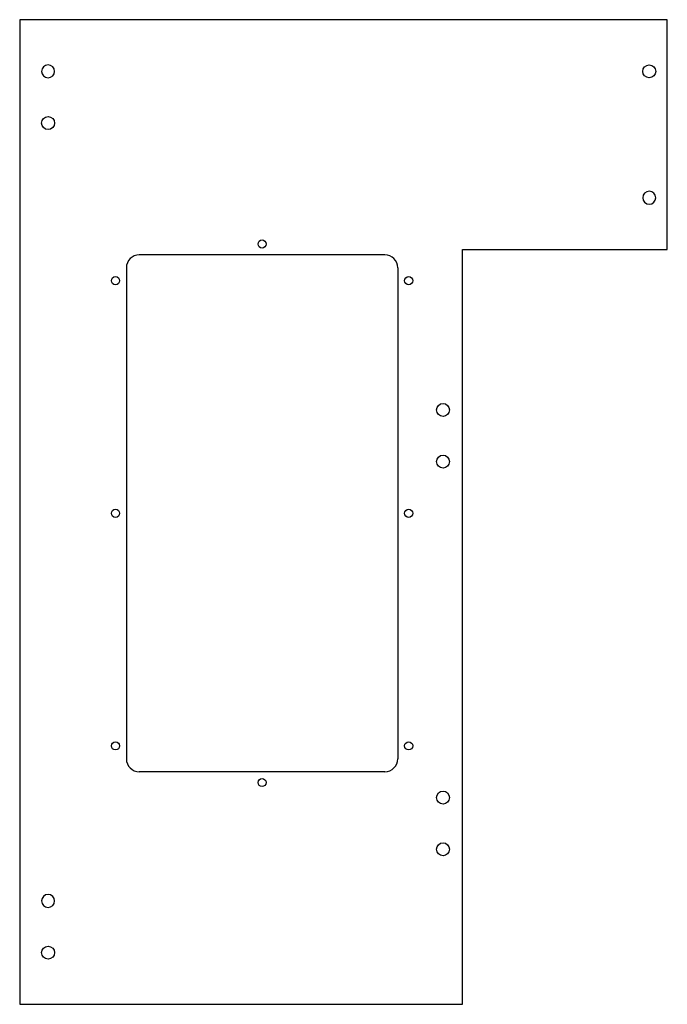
# Model space of a CAD drawing. Extents: x -65 to 185, y 89 to 470.
import ezdxf

# ---------------------------------------------------------------- set-up
doc = ezdxf.new("R2010")
doc.units = 0
doc.layers.add('MODELSKETCH_VISIBLE', color=7, linetype='CONTINUOUS')

msp = doc.modelspace()

# ---------------------------------------------------------------- linework, layer by layer
at = {"layer": 'MODELSKETCH_VISIBLE'}
for p, q in [((185.13, 469.9, 103.85), (-65.43, 469.9, 103.85)), ((-65.43, 469.9, 103.85), (-65.43, 88.9, 103.85)), ((162.85, 469.9, 103.85), (-39.15, 469.9, 103.85)), ((162.85, 469.9, 103.85), (-39.15, 469.9, 103.85)), ((185.13, 381, 103.85), (185.13, 469.9, 103.85)), ((75.85, 378.9, 103.85), (-19.15, 378.9, 103.85)), ((105.85, 88.9, 103.85), (105.85, 381, 103.85)), ((105.85, 381, 103.85), (185.13, 381, 103.85)), ((105.85, 88.9, 103.85), (105.85, 381, 103.85)), ((105.85, 381, 103.85), (162.85, 381, 103.85)), ((105.85, 88.9, 103.85), (105.85, 381, 103.85)), ((105.85, 381, 103.85), (162.85, 381, 103.85)), ((-24.15, 373.9, 103.85), (-24.15, 183.9, 103.85)), ((80.85, 373.9, 103.85), (80.85, 183.9, 103.85)), ((75.85, 178.9, 103.85), (-19.15, 178.9, 103.85)), ((-65.43, 88.9, 103.85), (105.85, 88.9, 103.85)), ((-39.15, 88.9, 103.85), (105.85, 88.9, 103.85)), ((-39.15, 88.9, 103.85), (105.85, 88.9, 103.85))]:
    msp.add_line(p, q, dxfattribs=at)
at = {"layer": 'MODELSKETCH_VISIBLE', "extrusion": (0, 0, -1)}
for centre in [(54.43, 449.9, -103.85), (-178.13, 401, -103.85), (54.43, 128.9, -103.85)]:
    msp.add_circle(centre, 2.5, dxfattribs=at)
at = {"layer": 'MODELSKETCH_VISIBLE'}
for centre, radius in [((178.13, 449.9, 103.85), 2.5), ((-54.43, 429.9, 103.85), 2.5), ((28.35, 383.1, 103.85), 1.57), ((-28.35, 368.9, 103.85), 1.57), ((85.05, 368.9, 103.85), 1.57), ((98.35, 318.9, 103.85), 2.5), ((98.35, 298.9, 103.85), 2.5), ((-28.35, 278.9, 103.85), 1.57), ((85.05, 278.9, 103.85), 1.58), ((-28.35, 188.9, 103.85), 1.57), ((85.05, 188.9, 103.85), 1.57), ((28.35, 174.7, 103.85), 1.57), ((98.35, 168.9, 103.85), 2.5), ((98.35, 148.9, 103.85), 2.5), ((-54.43, 108.9, 103.85), 2.5)]:
    msp.add_circle(centre, radius, dxfattribs=at)
for centre, start, end in [((-19.15, 373.9, 103.85), 90, 180), ((75.85, 373.9, 103.85), 0, 90), ((-19.15, 183.9, 103.85), 180, 270), ((75.85, 183.9, 103.85), 270, 0)]:
    msp.add_arc(centre, 5, start, end, dxfattribs=at)

doc.saveas('drawing.dxf')
